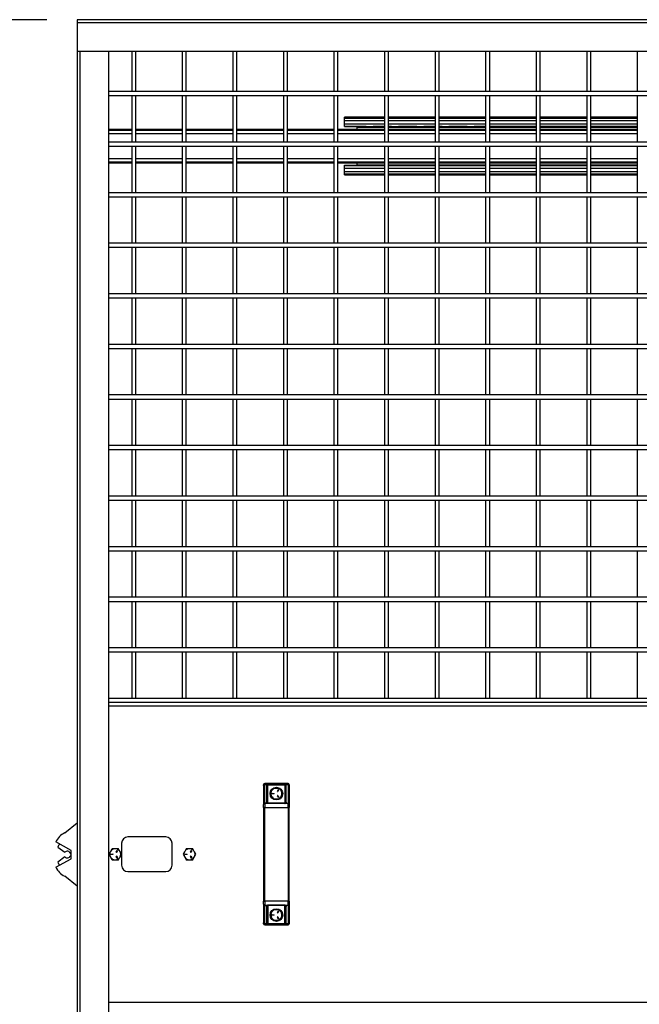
# Model space of a CAD drawing. Header units: inches. Extents: x 0.2 to 10.8, y 0.2 to 8.2.
# Tile 6 of 43: x 2.5 to 3.5, y 3.4 to 5.1. Entities that reach past the tile are written whole.
import ezdxf

# ---------------------------------------------------------------- set-up
doc = ezdxf.new("R2010")
doc.units = ezdxf.units.IN
doc.header["$MEASUREMENT"] = 0
doc.layers.add('DIMENSIONS', color=140, linetype='Continuous', lineweight=25)
doc.styles.add('SLDTEXTSTYLE0', font='TXT', dxfattribs={"width": 0.7})
doc.dimstyles.new('SLDDIMSTYLE0', dxfattribs={"dimtxt": 0.084961, "dimasz": 0.13, "dimexe": 0, "dimexo": 0.0625, "dimgap": 0.02124, "dimtad": 0, "dimtih": 1, "dimtoh": 1, "dimlfac": 24, "dimrnd": 1e-09, "dimzin": 4, "dimdsep": 46, "dimtxsty": 'SLDTEXTSTYLE0', "dimsah": 1, "dimcen": 0.09, "dimadec": 0, "dimazin": 1, "dimtfac": 1, "dimtofl": 0, "dimtmove": 0, "dimatfit": 3, "dimfxl": 0, "dimfrac": 2, "dimtolj": 1, "dimtzin": 12, "dimarcsym": 0})

# ---------------------------------------------------------------- blocks, each defined once
blk = doc.blocks.new('_D')
at = {"layer": 'DIMENSIONS'}
for p, q in [((2.5233, 5.0601), (2.0124, 5.0601)), ((2.1374, 5.0601), (2.1374, 3.8786)), ((1.9404, 3.7246), (1.9119, 3.7246)), ((1.9119, 3.7246), (1.9119, 3.5895)), ((2.3343, 3.7246), (2.3628, 3.7246)), ((2.3628, 3.7246), (2.3628, 3.5895)), ((1.9119, 3.5895), (1.9404, 3.5895)), ((2.3628, 3.5895), (2.3343, 3.5895)), ((2.1374, 2.3101), (2.1374, 3.5705)), ((2.5233, 2.3101), (2.0124, 2.3101))]:
    blk.add_line(p, q, dxfattribs=at)
for points in [[(2.1374, 5.0601), (2.1174, 4.9301), (2.1574, 4.9301)], [(2.1374, 2.3101), (2.1574, 2.4401), (2.1174, 2.4401)]]:
    blk.add_solid(points, dxfattribs=at)
at = {"layer": 'DIMENSIONS', "char_height": 0.08333, "attachment_point": 1, "style": 'SLDTEXTSTYLE0'}
for s, insert in [('66.00', (1.9758, 3.851)), ('1676.4', (1.9404, 3.697))]:
    blk.add_mtext(s, dxfattribs=dict(at, insert=insert))

msp = doc.modelspace()

# ---------------------------------------------------------------- linework, layer by layer
for p, q in [((4.52122, 5.06014), (2.5733, 5.06014)), ((2.5733, 5.06014), (2.5733, 5.05534)), ((2.5733, 5.05534), (4.52122, 5.05534)), ((2.5733, 5.05534), (2.5733, 5.00805)), ((2.5733, 5.00805), (2.5733, 2.36222)), ((2.5733, 5.00805), (4.52122, 5.00805)), ((2.5781, 2.36222), (2.5781, 5.00805)), ((2.62539, 3.68532), (2.62539, 5.00805)), ((2.66299, 5.00805), (2.66299, 4.9418)), ((2.66966, 4.9418), (2.66966, 5.00805)), ((2.74632, 5.00805), (2.74632, 4.9418)), ((2.75299, 4.9418), (2.75299, 5.00805)), ((2.82966, 5.00805), (2.82966, 4.9418)), ((2.83632, 4.9418), (2.83632, 5.00805)), ((2.91299, 5.00805), (2.91299, 4.9418)), ((2.91966, 4.9418), (2.91966, 5.00805)), ((2.99632, 5.00805), (2.99632, 4.9418)), ((3.00299, 4.9418), (3.00299, 5.00805)), ((3.07966, 5.00805), (3.07966, 4.9418)), ((3.08632, 4.9418), (3.08632, 5.00805)), ((3.16299, 5.00805), (3.16299, 4.9418)), ((3.16966, 4.9418), (3.16966, 5.00805)), ((3.24632, 5.00805), (3.24632, 4.9418)), ((3.25299, 4.9418), (3.25299, 5.00805)), ((3.32966, 5.00805), (3.32966, 4.9418)), ((3.33632, 4.9418), (3.33632, 5.00805)), ((3.41299, 5.00805), (3.41299, 4.9418)), ((3.41966, 4.9418), (3.41966, 5.00805)), ((3.49632, 5.00805), (3.49632, 4.9418)), ((4.46914, 4.9418), (2.62539, 4.9418)), ((2.62539, 4.93514), (4.46914, 4.93514)), ((2.66299, 4.93514), (2.66299, 4.85847)), ((2.66966, 4.85847), (2.66966, 4.93514)), ((2.74632, 4.93514), (2.74632, 4.85847)), ((2.75299, 4.85847), (2.75299, 4.93514)), ((2.82966, 4.93514), (2.82966, 4.85847)), ((2.83632, 4.85847), (2.83632, 4.93514)), ((2.91299, 4.93514), (2.91299, 4.85847)), ((2.91966, 4.85847), (2.91966, 4.93514)), ((2.99632, 4.93514), (2.99632, 4.85847)), ((3.00299, 4.85847), (3.00299, 4.93514)), ((3.07966, 4.93514), (3.07966, 4.85847)), ((3.08632, 4.85847), (3.08632, 4.93514)), ((3.16299, 4.93514), (3.16299, 4.85847)), ((3.16966, 4.85847), (3.16966, 4.93514)), ((3.24632, 4.93514), (3.24632, 4.85847)), ((3.25299, 4.85847), (3.25299, 4.93514)), ((3.32966, 4.93514), (3.32966, 4.85847)), ((3.33632, 4.85847), (3.33632, 4.93514)), ((3.41299, 4.93514), (3.41299, 4.85847)), ((3.41966, 4.85847), (3.41966, 4.93514)), ((3.49632, 4.93514), (3.49632, 4.85847)), ((3.07966, 4.89932), (3.01348, 4.89932)), ((3.01348, 4.89782), (3.01348, 4.89932)), ((3.16299, 4.89932), (3.08632, 4.89932)), ((3.24632, 4.89932), (3.16966, 4.89932)), ((3.32966, 4.89932), (3.25299, 4.89932)), ((3.41299, 4.89932), (3.33632, 4.89932)), ((3.49632, 4.89932), (3.41966, 4.89932)), ((3.01348, 4.89762), (3.01348, 4.89782)), ((3.01348, 4.89782), (3.07966, 4.89782)), ((3.07966, 4.89762), (3.01348, 4.89762)), ((3.01348, 4.89395), (3.01348, 4.89762)), ((3.01348, 4.88804), (3.01348, 4.89395)), ((3.01348, 4.89395), (3.07966, 4.89395)), ((3.01348, 4.88434), (3.01348, 4.88804)), ((3.07966, 4.88804), (3.01348, 4.88804)), ((3.01348, 4.88434), (3.07966, 4.88434)), ((3.01348, 4.88409), (3.01348, 4.88434)), ((3.04933, 4.88409), (3.01348, 4.88409)), ((3.01348, 4.8834), (3.01348, 4.8838)), ((3.03431, 4.8834), (3.01348, 4.8834)), ((3.03431, 4.88306), (3.03431, 4.8834)), ((3.03431, 4.87919), (3.03431, 4.88306)), ((3.03431, 4.88306), (3.07966, 4.88306)), ((3.06134, 4.88306), (3.06079, 4.88434)), ((3.07966, 4.88409), (3.06092, 4.88409)), ((3.08632, 4.89782), (3.16299, 4.89782)), ((3.16299, 4.89762), (3.08632, 4.89762)), ((3.08632, 4.89395), (3.16299, 4.89395)), ((3.16299, 4.88804), (3.08632, 4.88804)), ((3.08632, 4.88434), (3.16299, 4.88434)), ((3.091, 4.88409), (3.08632, 4.88409)), ((3.08632, 4.88306), (3.16299, 4.88306)), ((3.10301, 4.88306), (3.10245, 4.88434)), ((3.13267, 4.88409), (3.10259, 4.88409)), ((3.14467, 4.88306), (3.14412, 4.88434)), ((3.16299, 4.88409), (3.14425, 4.88409)), ((3.16966, 4.89782), (3.24632, 4.89782)), ((3.24632, 4.89762), (3.16966, 4.89762)), ((3.16966, 4.89395), (3.24632, 4.89395)), ((3.24632, 4.88804), (3.16966, 4.88804)), ((3.16966, 4.88434), (3.24632, 4.88434)), ((3.17433, 4.88409), (3.16966, 4.88409)), ((3.16966, 4.88306), (3.24632, 4.88306)), ((3.18634, 4.88306), (3.18579, 4.88434)), ((3.216, 4.88409), (3.18592, 4.88409)), ((3.22801, 4.88306), (3.22745, 4.88434)), ((3.24632, 4.88409), (3.22759, 4.88409)), ((3.25299, 4.89782), (3.32966, 4.89782)), ((3.32966, 4.89762), (3.25299, 4.89762)), ((3.25299, 4.89395), (3.32966, 4.89395)), ((3.32966, 4.88804), (3.25299, 4.88804)), ((3.25299, 4.88434), (3.32966, 4.88434)), ((3.32966, 4.88409), (3.25299, 4.88409)), ((3.25299, 4.88306), (3.32966, 4.88306)), ((3.33632, 4.89782), (3.41299, 4.89782)), ((3.41299, 4.89762), (3.33632, 4.89762)), ((3.33632, 4.89395), (3.41299, 4.89395)), ((3.41299, 4.88804), (3.33632, 4.88804)), ((3.33632, 4.88434), (3.41299, 4.88434)), ((3.41299, 4.88409), (3.33632, 4.88409)), ((3.33632, 4.88306), (3.41299, 4.88306)), ((3.41966, 4.89782), (3.49632, 4.89782)), ((3.49632, 4.89762), (3.41966, 4.89762)), ((3.41966, 4.89395), (3.49632, 4.89395)), ((3.49632, 4.88804), (3.41966, 4.88804)), ((3.41966, 4.88434), (3.49632, 4.88434)), ((3.49632, 4.88409), (3.41966, 4.88409)), ((3.41966, 4.88306), (3.49632, 4.88306)), ((2.66299, 4.87914), (2.62539, 4.87914)), ((2.66299, 4.87784), (2.62539, 4.87784)), ((2.62539, 4.87274), (2.66299, 4.87274)), ((2.74632, 4.87914), (2.66966, 4.87914)), ((2.74632, 4.87784), (2.66966, 4.87784)), ((2.66966, 4.87274), (2.74632, 4.87274)), ((2.82966, 4.87914), (2.75299, 4.87914)), ((2.82966, 4.87784), (2.75299, 4.87784)), ((2.75299, 4.87274), (2.82966, 4.87274)), ((2.91299, 4.87914), (2.83632, 4.87914)), ((2.91299, 4.87784), (2.83632, 4.87784)), ((2.83632, 4.87274), (2.91299, 4.87274)), ((2.99632, 4.87914), (2.91966, 4.87914)), ((2.99632, 4.87784), (2.91966, 4.87784)), ((2.91966, 4.87274), (2.99632, 4.87274)), ((3.07966, 4.87914), (3.00299, 4.87914)), ((3.07966, 4.87784), (3.00299, 4.87784)), ((3.00299, 4.87274), (3.07966, 4.87274)), ((3.03431, 4.87919), (3.07966, 4.87919)), ((3.03431, 4.87914), (3.03431, 4.87919)), ((3.08632, 4.87919), (3.16299, 4.87919)), ((3.16299, 4.87914), (3.08632, 4.87914)), ((3.16299, 4.87784), (3.08632, 4.87784)), ((3.08632, 4.87274), (3.16299, 4.87274)), ((3.16966, 4.87919), (3.24632, 4.87919)), ((3.24632, 4.87914), (3.16966, 4.87914)), ((3.24632, 4.87784), (3.16966, 4.87784)), ((3.16966, 4.87274), (3.24632, 4.87274)), ((3.25299, 4.87919), (3.32966, 4.87919)), ((3.32966, 4.87914), (3.25299, 4.87914)), ((3.32966, 4.87784), (3.25299, 4.87784)), ((3.25299, 4.87274), (3.32966, 4.87274)), ((3.33632, 4.87919), (3.41299, 4.87919)), ((3.41299, 4.87914), (3.33632, 4.87914)), ((3.41299, 4.87784), (3.33632, 4.87784)), ((3.33632, 4.87274), (3.41299, 4.87274)), ((3.41966, 4.87919), (3.49632, 4.87919)), ((3.49632, 4.87914), (3.41966, 4.87914)), ((3.49632, 4.87784), (3.41966, 4.87784)), ((3.41966, 4.87274), (3.49632, 4.87274)), ((4.46914, 4.85847), (2.62539, 4.85847)), ((2.62539, 4.8518), (4.46914, 4.8518)), ((2.66299, 4.8518), (2.66299, 4.77514)), ((2.66966, 4.77514), (2.66966, 4.8518)), ((2.74632, 4.8518), (2.74632, 4.77514)), ((2.75299, 4.77514), (2.75299, 4.8518)), ((2.82966, 4.8518), (2.82966, 4.77514)), ((2.83632, 4.77514), (2.83632, 4.8518)), ((2.91299, 4.8518), (2.91299, 4.77514)), ((2.91966, 4.77514), (2.91966, 4.8518)), ((2.99632, 4.8518), (2.99632, 4.77514)), ((3.00299, 4.77514), (3.00299, 4.8518)), ((3.07966, 4.8518), (3.07966, 4.77514)), ((3.08632, 4.77514), (3.08632, 4.8518)), ((3.16299, 4.8518), (3.16299, 4.77514)), ((3.16966, 4.77514), (3.16966, 4.8518)), ((3.24632, 4.8518), (3.24632, 4.77514)), ((3.25299, 4.77514), (3.25299, 4.8518)), ((3.32966, 4.8518), (3.32966, 4.77514)), ((3.33632, 4.77514), (3.33632, 4.8518)), ((3.41299, 4.8518), (3.41299, 4.77514)), ((3.41966, 4.77514), (3.41966, 4.8518)), ((3.49632, 4.8518), (3.49632, 4.77514)), ((2.66299, 4.83087), (2.62539, 4.83087)), ((2.62539, 4.82576), (2.66299, 4.82576)), ((2.62539, 4.82447), (2.66299, 4.82447)), ((2.74632, 4.83087), (2.66966, 4.83087)), ((2.66966, 4.82576), (2.74632, 4.82576)), ((2.66966, 4.82447), (2.74632, 4.82447)), ((2.82966, 4.83087), (2.75299, 4.83087)), ((2.75299, 4.82576), (2.82966, 4.82576)), ((2.75299, 4.82447), (2.82966, 4.82447)), ((2.91299, 4.83087), (2.83632, 4.83087)), ((2.83632, 4.82576), (2.91299, 4.82576)), ((2.83632, 4.82447), (2.91299, 4.82447)), ((2.99632, 4.83087), (2.91966, 4.83087)), ((2.91966, 4.82576), (2.99632, 4.82576)), ((2.91966, 4.82447), (2.99632, 4.82447)), ((3.07966, 4.83087), (3.00299, 4.83087)), ((3.00299, 4.82576), (3.07966, 4.82576)), ((3.00299, 4.82447), (3.07966, 4.82447)), ((3.01348, 4.82021), (3.03431, 4.82021)), ((3.01348, 4.81979), (3.01348, 4.82021)), ((3.04933, 4.81951), (3.01348, 4.81951)), ((3.01348, 4.81926), (3.01348, 4.81951)), ((3.07966, 4.81926), (3.01348, 4.81926)), ((3.01348, 4.81557), (3.01348, 4.81926)), ((3.03431, 4.82442), (3.03431, 4.82447)), ((3.07966, 4.82442), (3.03431, 4.82442)), ((3.03431, 4.82054), (3.03431, 4.82442)), ((3.07966, 4.82054), (3.03431, 4.82054)), ((3.03431, 4.82021), (3.03431, 4.82054)), ((3.06079, 4.81926), (3.06134, 4.82054)), ((3.07966, 4.81951), (3.06092, 4.81951)), ((3.16299, 4.83087), (3.08632, 4.83087)), ((3.08632, 4.82576), (3.16299, 4.82576)), ((3.08632, 4.82447), (3.16299, 4.82447)), ((3.16299, 4.82442), (3.08632, 4.82442)), ((3.16299, 4.82054), (3.08632, 4.82054)), ((3.091, 4.81951), (3.08632, 4.81951)), ((3.16299, 4.81926), (3.08632, 4.81926)), ((3.10245, 4.81926), (3.10301, 4.82054)), ((3.13267, 4.81951), (3.10259, 4.81951)), ((3.14412, 4.81926), (3.14467, 4.82054)), ((3.16299, 4.81951), (3.14425, 4.81951)), ((3.24632, 4.83087), (3.16966, 4.83087)), ((3.16966, 4.82576), (3.24632, 4.82576)), ((3.16966, 4.82447), (3.24632, 4.82447)), ((3.24632, 4.82442), (3.16966, 4.82442)), ((3.24632, 4.82054), (3.16966, 4.82054)), ((3.17433, 4.81951), (3.16966, 4.81951)), ((3.24632, 4.81926), (3.16966, 4.81926)), ((3.18579, 4.81926), (3.18634, 4.82054)), ((3.216, 4.81951), (3.18592, 4.81951)), ((3.22745, 4.81926), (3.22801, 4.82054)), ((3.24632, 4.81951), (3.22759, 4.81951)), ((3.32966, 4.83087), (3.25299, 4.83087)), ((3.25299, 4.82576), (3.32966, 4.82576)), ((3.25299, 4.82447), (3.32966, 4.82447)), ((3.32966, 4.82442), (3.25299, 4.82442)), ((3.32966, 4.82054), (3.25299, 4.82054)), ((3.32966, 4.81951), (3.25299, 4.81951)), ((3.32966, 4.81926), (3.25299, 4.81926)), ((3.41299, 4.83087), (3.33632, 4.83087)), ((3.33632, 4.82576), (3.41299, 4.82576)), ((3.33632, 4.82447), (3.41299, 4.82447)), ((3.41299, 4.82442), (3.33632, 4.82442)), ((3.41299, 4.82054), (3.33632, 4.82054)), ((3.41299, 4.81951), (3.33632, 4.81951)), ((3.41299, 4.81926), (3.33632, 4.81926)), ((3.49632, 4.83087), (3.41966, 4.83087)), ((3.41966, 4.82576), (3.49632, 4.82576)), ((3.41966, 4.82447), (3.49632, 4.82447)), ((3.49632, 4.82442), (3.41966, 4.82442)), ((3.49632, 4.82054), (3.41966, 4.82054)), ((3.49632, 4.81951), (3.41966, 4.81951)), ((3.49632, 4.81926), (3.41966, 4.81926)), ((3.01348, 4.80965), (3.01348, 4.81557)), ((3.01348, 4.81557), (3.07966, 4.81557)), ((3.01348, 4.80599), (3.01348, 4.80965)), ((3.07966, 4.80965), (3.01348, 4.80965)), ((3.01348, 4.80599), (3.07966, 4.80599)), ((3.01348, 4.80579), (3.01348, 4.80599)), ((3.01348, 4.80428), (3.01348, 4.80579)), ((3.07966, 4.80579), (3.01348, 4.80579)), ((3.01348, 4.80428), (3.07966, 4.80428)), ((3.08632, 4.81557), (3.16299, 4.81557)), ((3.16299, 4.80965), (3.08632, 4.80965)), ((3.08632, 4.80599), (3.16299, 4.80599)), ((3.16299, 4.80579), (3.08632, 4.80579)), ((3.08632, 4.80428), (3.16299, 4.80428)), ((3.16966, 4.81557), (3.24632, 4.81557)), ((3.24632, 4.80965), (3.16966, 4.80965)), ((3.16966, 4.80599), (3.24632, 4.80599)), ((3.24632, 4.80579), (3.16966, 4.80579)), ((3.16966, 4.80428), (3.24632, 4.80428)), ((3.25299, 4.81557), (3.32966, 4.81557)), ((3.32966, 4.80965), (3.25299, 4.80965)), ((3.25299, 4.80599), (3.32966, 4.80599)), ((3.32966, 4.80579), (3.25299, 4.80579)), ((3.25299, 4.80428), (3.32966, 4.80428)), ((3.33632, 4.81557), (3.41299, 4.81557)), ((3.41299, 4.80965), (3.33632, 4.80965)), ((3.33632, 4.80599), (3.41299, 4.80599)), ((3.41299, 4.80579), (3.33632, 4.80579)), ((3.33632, 4.80428), (3.41299, 4.80428)), ((3.41966, 4.81557), (3.49632, 4.81557)), ((3.49632, 4.80965), (3.41966, 4.80965)), ((3.41966, 4.80599), (3.49632, 4.80599)), ((3.49632, 4.80579), (3.41966, 4.80579)), ((3.41966, 4.80428), (3.49632, 4.80428)), ((4.46914, 4.77514), (2.62539, 4.77514)), ((2.62539, 4.76847), (4.46914, 4.76847)), ((2.66299, 4.76847), (2.66299, 4.6918)), ((2.66966, 4.6918), (2.66966, 4.76847)), ((2.74632, 4.76847), (2.74632, 4.6918)), ((2.75299, 4.6918), (2.75299, 4.76847)), ((2.82966, 4.76847), (2.82966, 4.6918)), ((2.83632, 4.6918), (2.83632, 4.76847)), ((2.91299, 4.76847), (2.91299, 4.6918)), ((2.91966, 4.6918), (2.91966, 4.76847)), ((2.99632, 4.76847), (2.99632, 4.6918)), ((3.00299, 4.6918), (3.00299, 4.76847)), ((3.07966, 4.76847), (3.07966, 4.6918)), ((3.08632, 4.6918), (3.08632, 4.76847)), ((3.16299, 4.76847), (3.16299, 4.6918)), ((3.16966, 4.6918), (3.16966, 4.76847)), ((3.24632, 4.76847), (3.24632, 4.6918)), ((3.25299, 4.6918), (3.25299, 4.76847)), ((3.32966, 4.76847), (3.32966, 4.6918)), ((3.33632, 4.6918), (3.33632, 4.76847)), ((3.41299, 4.76847), (3.41299, 4.6918)), ((3.41966, 4.6918), (3.41966, 4.76847)), ((3.49632, 4.76847), (3.49632, 4.6918)), ((4.46914, 4.6918), (2.62539, 4.6918)), ((2.62539, 4.68514), (4.46914, 4.68514)), ((2.66299, 4.68514), (2.66299, 4.60847)), ((2.66966, 4.60847), (2.66966, 4.68514)), ((2.74632, 4.68514), (2.74632, 4.60847)), ((2.75299, 4.60847), (2.75299, 4.68514)), ((2.82966, 4.68514), (2.82966, 4.60847)), ((2.83632, 4.60847), (2.83632, 4.68514)), ((2.91299, 4.68514), (2.91299, 4.60847)), ((2.91966, 4.60847), (2.91966, 4.68514)), ((2.99632, 4.68514), (2.99632, 4.60847)), ((3.00299, 4.60847), (3.00299, 4.68514)), ((3.07966, 4.68514), (3.07966, 4.60847)), ((3.08632, 4.60847), (3.08632, 4.68514)), ((3.16299, 4.68514), (3.16299, 4.60847)), ((3.16966, 4.60847), (3.16966, 4.68514)), ((3.24632, 4.68514), (3.24632, 4.60847)), ((3.25299, 4.60847), (3.25299, 4.68514)), ((3.32966, 4.68514), (3.32966, 4.60847)), ((3.33632, 4.60847), (3.33632, 4.68514)), ((3.41299, 4.68514), (3.41299, 4.60847)), ((3.41966, 4.60847), (3.41966, 4.68514)), ((3.49632, 4.68514), (3.49632, 4.60847)), ((4.46914, 4.60847), (2.62539, 4.60847)), ((2.62539, 4.6018), (4.46914, 4.6018)), ((2.66299, 4.6018), (2.66299, 4.52514)), ((2.66966, 4.52514), (2.66966, 4.6018)), ((2.74632, 4.6018), (2.74632, 4.52514)), ((2.75299, 4.52514), (2.75299, 4.6018)), ((2.82966, 4.6018), (2.82966, 4.52514)), ((2.83632, 4.52514), (2.83632, 4.6018)), ((2.91299, 4.6018), (2.91299, 4.52514)), ((2.91966, 4.52514), (2.91966, 4.6018)), ((2.99632, 4.6018), (2.99632, 4.52514)), ((3.00299, 4.52514), (3.00299, 4.6018)), ((3.07966, 4.6018), (3.07966, 4.52514)), ((3.08632, 4.52514), (3.08632, 4.6018)), ((3.16299, 4.6018), (3.16299, 4.52514)), ((3.16966, 4.52514), (3.16966, 4.6018)), ((3.24632, 4.6018), (3.24632, 4.52514)), ((3.25299, 4.52514), (3.25299, 4.6018)), ((3.32966, 4.6018), (3.32966, 4.52514)), ((3.33632, 4.52514), (3.33632, 4.6018)), ((3.41299, 4.6018), (3.41299, 4.52514)), ((3.41966, 4.52514), (3.41966, 4.6018)), ((3.49632, 4.6018), (3.49632, 4.52514)), ((4.46914, 4.52514), (2.62539, 4.52514)), ((2.62539, 4.51847), (4.46914, 4.51847)), ((2.66299, 4.51847), (2.66299, 4.4418)), ((2.66966, 4.4418), (2.66966, 4.51847)), ((2.74632, 4.51847), (2.74632, 4.4418)), ((2.75299, 4.4418), (2.75299, 4.51847)), ((2.82966, 4.51847), (2.82966, 4.4418)), ((2.83632, 4.4418), (2.83632, 4.51847)), ((2.91299, 4.51847), (2.91299, 4.4418)), ((2.91966, 4.4418), (2.91966, 4.51847)), ((2.99632, 4.51847), (2.99632, 4.4418)), ((3.00299, 4.4418), (3.00299, 4.51847)), ((3.07966, 4.51847), (3.07966, 4.4418)), ((3.08632, 4.4418), (3.08632, 4.51847)), ((3.16299, 4.51847), (3.16299, 4.4418)), ((3.16966, 4.4418), (3.16966, 4.51847)), ((3.24632, 4.51847), (3.24632, 4.4418)), ((3.25299, 4.4418), (3.25299, 4.51847)), ((3.32966, 4.51847), (3.32966, 4.4418)), ((3.33632, 4.4418), (3.33632, 4.51847)), ((3.41299, 4.51847), (3.41299, 4.4418)), ((3.41966, 4.4418), (3.41966, 4.51847)), ((3.49632, 4.51847), (3.49632, 4.4418)), ((4.46914, 4.4418), (2.62539, 4.4418)), ((2.62539, 4.43514), (4.46914, 4.43514)), ((2.66299, 4.43514), (2.66299, 4.35847)), ((2.66966, 4.35847), (2.66966, 4.43514)), ((2.74632, 4.43514), (2.74632, 4.35847)), ((2.75299, 4.35847), (2.75299, 4.43514)), ((2.82966, 4.43514), (2.82966, 4.35847)), ((2.83632, 4.35847), (2.83632, 4.43514)), ((2.91299, 4.43514), (2.91299, 4.35847)), ((2.91966, 4.35847), (2.91966, 4.43514)), ((2.99632, 4.43514), (2.99632, 4.35847)), ((3.00299, 4.35847), (3.00299, 4.43514)), ((3.07966, 4.43514), (3.07966, 4.35847)), ((3.08632, 4.35847), (3.08632, 4.43514)), ((3.16299, 4.43514), (3.16299, 4.35847)), ((3.16966, 4.35847), (3.16966, 4.43514)), ((3.24632, 4.43514), (3.24632, 4.35847)), ((3.25299, 4.35847), (3.25299, 4.43514)), ((3.32966, 4.43514), (3.32966, 4.35847)), ((3.33632, 4.35847), (3.33632, 4.43514)), ((3.41299, 4.43514), (3.41299, 4.35847)), ((3.41966, 4.35847), (3.41966, 4.43514)), ((3.49632, 4.43514), (3.49632, 4.35847)), ((4.46914, 4.35847), (2.62539, 4.35847)), ((2.62539, 4.3518), (4.46914, 4.3518)), ((2.66299, 4.3518), (2.66299, 4.27514)), ((2.66966, 4.27514), (2.66966, 4.3518)), ((2.74632, 4.3518), (2.74632, 4.27514)), ((2.75299, 4.27514), (2.75299, 4.3518)), ((2.82966, 4.3518), (2.82966, 4.27514)), ((2.83632, 4.27514), (2.83632, 4.3518)), ((2.91299, 4.3518), (2.91299, 4.27514)), ((2.91966, 4.27514), (2.91966, 4.3518)), ((2.99632, 4.3518), (2.99632, 4.27514)), ((3.00299, 4.27514), (3.00299, 4.3518)), ((3.07966, 4.3518), (3.07966, 4.27514)), ((3.08632, 4.27514), (3.08632, 4.3518)), ((3.16299, 4.3518), (3.16299, 4.27514)), ((3.16966, 4.27514), (3.16966, 4.3518)), ((3.24632, 4.3518), (3.24632, 4.27514)), ((3.25299, 4.27514), (3.25299, 4.3518)), ((3.32966, 4.3518), (3.32966, 4.27514)), ((3.33632, 4.27514), (3.33632, 4.3518)), ((3.41299, 4.3518), (3.41299, 4.27514)), ((3.41966, 4.27514), (3.41966, 4.3518)), ((3.49632, 4.3518), (3.49632, 4.27514)), ((4.46914, 4.27514), (2.62539, 4.27514)), ((2.62539, 4.26847), (4.46914, 4.26847)), ((2.66299, 4.26847), (2.66299, 4.1918)), ((2.66966, 4.1918), (2.66966, 4.26847)), ((2.74632, 4.26847), (2.74632, 4.1918)), ((2.75299, 4.1918), (2.75299, 4.26847)), ((2.82966, 4.26847), (2.82966, 4.1918)), ((2.83632, 4.1918), (2.83632, 4.26847)), ((2.91299, 4.26847), (2.91299, 4.1918)), ((2.91966, 4.1918), (2.91966, 4.26847)), ((2.99632, 4.26847), (2.99632, 4.1918)), ((3.00299, 4.1918), (3.00299, 4.26847)), ((3.07966, 4.26847), (3.07966, 4.1918)), ((3.08632, 4.1918), (3.08632, 4.26847)), ((3.16299, 4.26847), (3.16299, 4.1918)), ((3.16966, 4.1918), (3.16966, 4.26847)), ((3.24632, 4.26847), (3.24632, 4.1918)), ((3.25299, 4.1918), (3.25299, 4.26847)), ((3.32966, 4.26847), (3.32966, 4.1918)), ((3.33632, 4.1918), (3.33632, 4.26847)), ((3.41299, 4.26847), (3.41299, 4.1918)), ((3.41966, 4.1918), (3.41966, 4.26847)), ((3.49632, 4.26847), (3.49632, 4.1918)), ((4.46914, 4.1918), (2.62539, 4.1918)), ((2.62539, 4.18514), (4.46914, 4.18514)), ((2.66299, 4.18514), (2.66299, 4.10847)), ((2.66966, 4.10847), (2.66966, 4.18514)), ((2.74632, 4.18514), (2.74632, 4.10847)), ((2.75299, 4.10847), (2.75299, 4.18514)), ((2.82966, 4.18514), (2.82966, 4.10847)), ((2.83632, 4.10847), (2.83632, 4.18514)), ((2.91299, 4.18514), (2.91299, 4.10847)), ((2.91966, 4.10847), (2.91966, 4.18514)), ((2.99632, 4.18514), (2.99632, 4.10847)), ((3.00299, 4.10847), (3.00299, 4.18514)), ((3.07966, 4.18514), (3.07966, 4.10847)), ((3.08632, 4.10847), (3.08632, 4.18514)), ((3.16299, 4.18514), (3.16299, 4.10847)), ((3.16966, 4.10847), (3.16966, 4.18514)), ((3.24632, 4.18514), (3.24632, 4.10847)), ((3.25299, 4.10847), (3.25299, 4.18514)), ((3.32966, 4.18514), (3.32966, 4.10847)), ((3.33632, 4.10847), (3.33632, 4.18514)), ((3.41299, 4.18514), (3.41299, 4.10847)), ((3.41966, 4.10847), (3.41966, 4.18514)), ((3.49632, 4.18514), (3.49632, 4.10847)), ((4.46914, 4.10847), (2.62539, 4.10847)), ((2.62539, 4.1018), (4.46914, 4.1018)), ((2.66299, 4.1018), (2.66299, 4.02514)), ((2.66966, 4.02514), (2.66966, 4.1018)), ((2.74632, 4.1018), (2.74632, 4.02514)), ((2.75299, 4.02514), (2.75299, 4.1018)), ((2.82966, 4.1018), (2.82966, 4.02514)), ((2.83632, 4.02514), (2.83632, 4.1018)), ((2.91299, 4.1018), (2.91299, 4.02514)), ((2.91966, 4.02514), (2.91966, 4.1018)), ((2.99632, 4.1018), (2.99632, 4.02514)), ((3.00299, 4.02514), (3.00299, 4.1018)), ((3.07966, 4.1018), (3.07966, 4.02514)), ((3.08632, 4.02514), (3.08632, 4.1018)), ((3.16299, 4.1018), (3.16299, 4.02514)), ((3.16966, 4.02514), (3.16966, 4.1018)), ((3.24632, 4.1018), (3.24632, 4.02514)), ((3.25299, 4.02514), (3.25299, 4.1018)), ((3.32966, 4.1018), (3.32966, 4.02514)), ((3.33632, 4.02514), (3.33632, 4.1018)), ((3.41299, 4.1018), (3.41299, 4.02514)), ((3.41966, 4.02514), (3.41966, 4.1018)), ((3.49632, 4.1018), (3.49632, 4.02514)), ((4.46914, 4.02514), (2.62539, 4.02514)), ((2.62539, 4.01847), (4.46914, 4.01847)), ((2.66299, 4.01847), (2.66299, 3.9418)), ((2.66966, 3.9418), (2.66966, 4.01847)), ((2.74632, 4.01847), (2.74632, 3.9418)), ((2.75299, 3.9418), (2.75299, 4.01847)), ((2.82966, 4.01847), (2.82966, 3.9418)), ((2.83632, 3.9418), (2.83632, 4.01847)), ((2.91299, 4.01847), (2.91299, 3.9418)), ((2.91966, 3.9418), (2.91966, 4.01847)), ((2.99632, 4.01847), (2.99632, 3.9418)), ((3.00299, 3.9418), (3.00299, 4.01847)), ((3.07966, 4.01847), (3.07966, 3.9418)), ((3.08632, 3.9418), (3.08632, 4.01847)), ((3.16299, 4.01847), (3.16299, 3.9418)), ((3.16966, 3.9418), (3.16966, 4.01847)), ((3.24632, 4.01847), (3.24632, 3.9418)), ((3.25299, 3.9418), (3.25299, 4.01847)), ((3.32966, 4.01847), (3.32966, 3.9418)), ((3.33632, 3.9418), (3.33632, 4.01847)), ((3.41299, 4.01847), (3.41299, 3.9418)), ((3.41966, 3.9418), (3.41966, 4.01847)), ((3.49632, 4.01847), (3.49632, 3.9418)), ((4.46914, 3.9418), (2.62539, 3.9418)), ((4.46914, 3.93514), (2.62539, 3.93514)), ((2.62539, 3.68532), (2.62539, 3.92962)), ((2.62539, 3.92962), (4.46914, 3.92962)), ((2.8801, 3.79813), (2.8801, 3.76713)), ((2.88219, 3.80153), (2.88219, 3.79978)), ((2.92067, 3.80153), (2.88219, 3.80153)), ((2.88219, 3.76877), (2.88219, 3.79978)), ((2.88219, 3.79978), (2.88531, 3.79978)), ((2.88531, 3.79978), (2.88531, 3.80055)), ((2.88531, 3.79978), (2.88531, 3.77089)), ((2.88635, 3.79944), (2.8874, 3.79944)), ((2.88635, 3.77007), (2.88635, 3.79895)), ((2.8874, 3.80152), (2.91546, 3.80152)), ((2.8874, 3.80152), (2.8874, 3.79944)), ((2.8874, 3.76903), (2.8874, 3.79944)), ((2.8874, 3.79944), (2.91546, 3.79944)), ((2.91546, 3.79944), (2.91546, 3.80152)), ((2.91546, 3.79944), (2.91546, 3.76903)), ((2.91546, 3.79944), (2.9165, 3.79944)), ((2.9165, 3.79895), (2.9165, 3.77007)), ((2.91755, 3.80055), (2.91755, 3.79978)), ((2.91755, 3.77089), (2.91755, 3.79978)), ((2.91755, 3.79978), (2.92067, 3.79978)), ((2.92067, 3.79978), (2.92067, 3.80153)), ((2.92067, 3.79978), (2.92067, 3.76877)), ((2.92275, 3.79813), (2.92275, 3.76713)), ((2.89101, 3.78514), (2.89622, 3.79416)), ((2.89622, 3.77612), (2.89101, 3.78514)), ((2.89441, 3.78541), (2.89751, 3.78541)), ((2.89751, 3.78486), (2.89441, 3.78486)), ((2.89622, 3.79416), (2.90664, 3.79416)), ((2.90315, 3.78867), (2.9047, 3.79135)), ((2.9047, 3.77892), (2.90315, 3.78161)), ((2.90517, 3.79108), (2.90363, 3.78839)), ((2.90363, 3.78188), (2.90517, 3.7792)), ((2.90664, 3.79416), (2.91185, 3.78514)), ((2.91185, 3.78514), (2.90664, 3.77612)), ((2.88219, 3.76877), (2.88219, 3.76219)), ((2.88697, 3.76877), (2.88219, 3.76877)), ((2.8874, 3.76903), (2.8874, 3.76853)), ((2.91546, 3.76903), (2.8874, 3.76903)), ((2.91546, 3.76853), (2.8874, 3.76853)), ((2.90664, 3.77612), (2.89622, 3.77612)), ((2.91546, 3.76853), (2.91546, 3.76903)), ((2.92067, 3.76877), (2.91589, 3.76877)), ((2.92067, 3.76219), (2.92067, 3.76877)), ((2.88219, 3.76219), (2.8801, 3.76219)), ((2.8801, 3.76219), (2.8801, 3.60793)), ((2.88219, 3.60793), (2.88219, 3.76219)), ((2.88219, 3.76219), (2.92067, 3.76219)), ((2.92275, 3.76219), (2.92067, 3.76219)), ((2.92067, 3.76219), (2.92067, 3.60793)), ((2.92275, 3.60793), (2.92275, 3.76219)), ((2.55251, 3.72026), (2.5733, 3.73679)), ((2.56334, 3.69151), (2.53784, 3.70547)), ((2.64622, 3.70337), (2.64622, 3.68532)), ((2.71914, 3.71378), (2.65664, 3.71378)), ((2.72955, 3.66691), (2.72955, 3.70337)), ((2.54117, 3.69693), (2.55274, 3.68836)), ((2.56175, 3.68651), (2.56334, 3.68651)), ((2.56175, 3.68276), (2.56334, 3.68276)), ((2.56334, 3.67776), (2.56334, 3.69151)), ((2.62539, 2.36222), (2.62539, 3.68495)), ((2.62539, 3.44066), (2.62539, 3.68495)), ((2.62879, 3.68541), (2.63188, 3.68541)), ((2.63188, 3.68486), (2.62879, 3.68486)), ((2.63753, 3.68867), (2.63908, 3.69135)), ((2.63955, 3.69108), (2.638, 3.68839)), ((2.64622, 3.68495), (2.64622, 3.66691)), ((2.75118, 3.68541), (2.75428, 3.68541)), ((2.75428, 3.68486), (2.75118, 3.68486)), ((2.75992, 3.68867), (2.76147, 3.69135)), ((2.76195, 3.69108), (2.7604, 3.68839)), ((2.53784, 3.6638), (2.56334, 3.67776)), ((2.55274, 3.68092), (2.54117, 3.67234)), ((2.63908, 3.67892), (2.63753, 3.68161)), ((2.638, 3.68188), (2.63955, 3.6792)), ((2.76147, 3.67892), (2.75992, 3.68161)), ((2.7604, 3.68188), (2.76195, 3.6792)), ((2.65664, 3.65649), (2.71914, 3.65649)), ((2.5733, 3.63248), (2.55251, 3.64901)), ((2.8801, 3.60793), (2.88219, 3.60793)), ((2.8801, 3.60299), (2.8801, 3.57199)), ((2.88219, 3.60793), (2.88219, 3.60135)), ((2.92067, 3.60793), (2.88219, 3.60793)), ((2.8874, 3.60159), (2.91546, 3.60159)), ((2.8874, 3.60159), (2.8874, 3.60109)), ((2.91546, 3.60109), (2.91546, 3.60159)), ((2.92067, 3.60135), (2.92067, 3.60793)), ((2.92067, 3.60793), (2.92275, 3.60793)), ((2.92275, 3.60299), (2.92275, 3.57199)), ((2.88219, 3.60135), (2.88697, 3.60135)), ((2.88219, 3.57034), (2.88219, 3.60135)), ((2.88531, 3.59922), (2.88531, 3.57034)), ((2.88635, 3.57116), (2.88635, 3.60005)), ((2.8874, 3.60109), (2.91546, 3.60109)), ((2.8874, 3.60109), (2.8874, 3.57068)), ((2.89101, 3.58501), (2.89622, 3.59403)), ((2.89441, 3.58541), (2.89751, 3.58541)), ((2.89622, 3.59403), (2.90664, 3.59403)), ((2.90315, 3.58867), (2.9047, 3.59135)), ((2.90517, 3.59108), (2.90363, 3.58839)), ((2.90664, 3.59403), (2.91185, 3.58501)), ((2.91546, 3.57068), (2.91546, 3.60109)), ((2.91589, 3.60135), (2.92067, 3.60135)), ((2.9165, 3.60005), (2.9165, 3.57116)), ((2.91755, 3.57034), (2.91755, 3.59922)), ((2.92067, 3.60135), (2.92067, 3.57034)), ((2.88531, 3.57034), (2.88219, 3.57034)), ((2.88219, 3.56859), (2.88219, 3.57034)), ((2.88531, 3.56957), (2.88531, 3.57034)), ((2.88635, 3.57068), (2.8874, 3.57068)), ((2.8874, 3.57068), (2.8874, 3.5686)), ((2.91546, 3.57068), (2.8874, 3.57068)), ((2.89622, 3.57599), (2.89101, 3.58501)), ((2.89751, 3.58486), (2.89441, 3.58486)), ((2.90664, 3.57599), (2.89622, 3.57599)), ((2.9047, 3.57892), (2.90315, 3.58161)), ((2.90363, 3.58188), (2.90517, 3.5792)), ((2.91185, 3.58501), (2.90664, 3.57599)), ((2.9165, 3.57068), (2.91546, 3.57068)), ((2.91546, 3.5686), (2.91546, 3.57068)), ((2.92067, 3.57034), (2.91755, 3.57034)), ((2.91755, 3.57034), (2.91755, 3.56957)), ((2.92067, 3.56859), (2.92067, 3.57034)), ((2.88219, 3.56859), (2.92067, 3.56859)), ((2.91546, 3.5686), (2.8874, 3.5686)), ((4.46914, 3.44066), (2.62539, 3.44066))]:
    msp.add_line(p, q)
at = {"flags": 128}
for points in [[(3.04947, 4.88434), (3.04926, 4.88395), (3.04891, 4.88306)], [(3.09113, 4.88434), (3.09093, 4.88395), (3.09058, 4.88306)], [(3.1328, 4.88434), (3.13259, 4.88395), (3.13224, 4.88306)], [(3.17447, 4.88434), (3.17426, 4.88395), (3.17391, 4.88306)], [(3.21613, 4.88434), (3.21593, 4.88395), (3.21558, 4.88306)], [(3.04891, 4.82054), (3.04926, 4.81966), (3.04947, 4.81926)], [(3.09058, 4.82054), (3.09093, 4.81966), (3.09113, 4.81926)], [(3.13224, 4.82054), (3.13259, 4.81966), (3.1328, 4.81926)], [(3.17391, 4.82054), (3.17426, 4.81966), (3.17447, 4.81926)], [(3.21558, 4.82054), (3.21593, 4.81966), (3.21613, 4.81926)]]:
    msp.add_lwpolyline(points, dxfattribs=at)
for centre in [(2.90143, 3.78514), (2.90143, 3.58501)]:
    msp.add_circle(centre, 0.01042)
for centre, radius, start, end in [((2.88219, 3.79945), 0.00208, 90, 180), ((2.88199, 3.79788), 0.0019, 84.08501, 172.50024), ((2.88537, 3.79957), 0.000986, 3.78793, 93.34303), ((2.88541, 3.79883), 0.000952, 7.49976, 95.91499), ((2.91749, 3.79957), 0.000986, 86.65697, 176.21207), ((2.91745, 3.79883), 0.000952, 84.08501, 172.50024), ((2.92067, 3.79945), 0.00208, 0, 90), ((2.92087, 3.79788), 0.0019, 7.49976, 95.91499), ((2.90143, 3.78514), 0.00911, 158.21321, 201.78679), ((2.89441, 3.78514), 0.000273, 90, 270), ((2.90143, 3.78514), 0.00911, 98.21321, 141.78679), ((2.89751, 3.78514), 0.000273, 270, 90), ((2.90143, 3.78514), 0.00911, 38.21321, 81.78679), ((2.90339, 3.78853), 0.000273, 150, 330), ((2.90339, 3.78174), 0.000273, 30, 210), ((2.90494, 3.79121), 0.000273, 330, 150), ((2.90143, 3.78514), 0.00911, 338.21321, 21.78679), ((2.88199, 3.76688), 0.0019, 84.08501, 172.50024), ((2.88541, 3.76995), 0.000952, 7.49976, 95.91499), ((2.88667, 3.7687), 0.000513, 67.00062, 129.50327), ((2.8874, 3.77007), 0.00104, 239.63803, 270), ((2.88743, 3.76819), 0.000737, 109.55534, 128.50512), ((2.90143, 3.78514), 0.00911, 218.21321, 261.78679), ((2.90143, 3.78514), 0.00911, 278.21321, 321.78679), ((2.90494, 3.77906), 0.000273, 210, 30), ((2.91546, 3.77007), 0.00104, 270, 300.36197), ((2.91543, 3.76819), 0.000737, 51.49488, 70.44466), ((2.91619, 3.7687), 0.000513, 50.49673, 112.99938), ((2.91745, 3.76995), 0.000952, 84.08501, 172.50024), ((2.92087, 3.76688), 0.0019, 7.49976, 95.91499), ((2.56471, 3.69349), 0.02942, 114.50797, 155.97827), ((2.5474, 3.69577), 0.00634, 113.06475, 169.42832), ((2.65664, 3.70337), 0.01042, 90, 180), ((2.71914, 3.70337), 0.01042, 0, 90), ((2.55667, 3.68464), 0.00542, 20.25225, 136.6101), ((2.55667, 3.68464), 0.00542, 223.3899, 339.74775), ((2.6358, 3.68514), 0.00911, 150, 210), ((2.6358, 3.68514), 0.00911, 90, 150), ((2.62879, 3.68514), 0.000273, 90, 270), ((2.63188, 3.68514), 0.000273, 270, 90), ((2.6358, 3.68514), 0.00911, 30, 90), ((2.63776, 3.68853), 0.000273, 150, 330), ((2.63931, 3.69121), 0.000273, 330, 150), ((2.6358, 3.68514), 0.00911, 330, 30), ((2.7582, 3.68514), 0.00911, 150, 210), ((2.7582, 3.68514), 0.00911, 90, 150), ((2.75118, 3.68514), 0.000273, 90, 270), ((2.75428, 3.68514), 0.000273, 270, 90), ((2.7582, 3.68514), 0.00911, 30, 90), ((2.76016, 3.68853), 0.000273, 150, 330), ((2.76171, 3.69121), 0.000273, 330, 150), ((2.7582, 3.68514), 0.00911, 330, 30), ((2.5474, 3.67351), 0.00634, 190.57168, 246.93525), ((2.6358, 3.68514), 0.00911, 210, 270), ((2.6358, 3.68514), 0.00911, 270, 330), ((2.63776, 3.68174), 0.000273, 30, 210), ((2.63931, 3.67906), 0.000273, 210, 30), ((2.65664, 3.66691), 0.01042, 180, 270), ((2.71914, 3.66691), 0.01042, 270, 0), ((2.7582, 3.68514), 0.00911, 210, 270), ((2.7582, 3.68514), 0.00911, 270, 330), ((2.76016, 3.68174), 0.000273, 30, 210), ((2.76171, 3.67906), 0.000273, 210, 30), ((2.56471, 3.67578), 0.02942, 204.02173, 245.49203), ((2.88199, 3.60324), 0.0019, 187.49976, 275.91499), ((2.92087, 3.60324), 0.0019, 264.08501, 352.50024), ((2.88541, 3.60017), 0.000952, 264.08501, 352.50024), ((2.88667, 3.60142), 0.000513, 230.49673, 292.99938), ((2.8874, 3.60005), 0.00104, 90, 120.36197), ((2.88743, 3.60193), 0.000737, 231.49488, 250.44466), ((2.90143, 3.58514), 0.00911, 160.68616, 205.43597), ((2.89441, 3.58514), 0.000273, 90, 270), ((2.90143, 3.58514), 0.00911, 102.69026, 139.31384), ((2.89751, 3.58514), 0.000273, 270, 90), ((2.90339, 3.58853), 0.000273, 150, 330), ((2.90143, 3.58514), 0.00911, 40.68616, 77.30974), ((2.90494, 3.59121), 0.000273, 330, 150), ((2.90143, 3.58514), 0.00911, 334.56403, 19.31384), ((2.91546, 3.60005), 0.00104, 59.63803, 90), ((2.91543, 3.60193), 0.000737, 289.55534, 308.50512), ((2.91619, 3.60142), 0.000513, 247.00062, 309.50327), ((2.91745, 3.60017), 0.000952, 187.49976, 275.91499), ((2.88199, 3.57224), 0.0019, 187.49976, 275.91499), ((2.88219, 3.57067), 0.00208, 180, 270), ((2.88541, 3.57129), 0.000952, 264.08501, 352.50024), ((2.88537, 3.57055), 0.000986, 266.65697, 356.21207), ((2.90143, 3.58514), 0.00911, 214.56403, 270), ((2.90143, 3.58514), 0.00911, 270, 325.43597), ((2.90339, 3.58174), 0.000273, 30, 210), ((2.90494, 3.57906), 0.000273, 210, 30), ((2.91745, 3.57129), 0.000952, 187.49976, 275.91499), ((2.91749, 3.57055), 0.000986, 183.78793, 273.34303), ((2.92087, 3.57224), 0.0019, 264.08501, 352.50024), ((2.92067, 3.57067), 0.00208, 270, 0)]:
    msp.add_arc(centre, radius, start, end)
for points in [[(2.8801, 3.79813), (2.8801, 3.79898), (2.8801, 3.79945), (2.8801, 3.79945)], [(2.88635, 3.79963), (2.88635, 3.79944), (2.88635, 3.79921), (2.88635, 3.79895)], [(2.9165, 3.79895), (2.9165, 3.79921), (2.9165, 3.79944), (2.9165, 3.79963)], [(2.8801, 3.76219), (2.8801, 3.76412), (2.8801, 3.76594), (2.8801, 3.76713)], [(2.88697, 3.76877), (2.88676, 3.76888), (2.88654, 3.76898), (2.88634, 3.7691)], [(2.88687, 3.76917), (2.88697, 3.76912), (2.88708, 3.76903), (2.88718, 3.76889)], [(2.88718, 3.76889), (2.88725, 3.76879), (2.88732, 3.76867), (2.8874, 3.76853)], [(2.91546, 3.76853), (2.91553, 3.76867), (2.9156, 3.76879), (2.91567, 3.76889)], [(2.91567, 3.76889), (2.91578, 3.76903), (2.91589, 3.76912), (2.91599, 3.76917)], [(2.91652, 3.7691), (2.91632, 3.76898), (2.9161, 3.76888), (2.91589, 3.76877)], [(2.92275, 3.76713), (2.92275, 3.76594), (2.92275, 3.76412), (2.92275, 3.76219)], [(2.62791, 3.68969), (2.62701, 3.68814), (2.62614, 3.68663), (2.62528, 3.68514)], [(2.62528, 3.68514), (2.62614, 3.68365), (2.62701, 3.68213), (2.62791, 3.68058)], [(2.63054, 3.69425), (2.62968, 3.69276), (2.62881, 3.69125), (2.62791, 3.68969)], [(2.6358, 3.69425), (2.63401, 3.69425), (2.63226, 3.69425), (2.63054, 3.69425)], [(2.64107, 3.69425), (2.63935, 3.69425), (2.6376, 3.69425), (2.6358, 3.69425)], [(2.6437, 3.68969), (2.6428, 3.69125), (2.64193, 3.69276), (2.64107, 3.69425)], [(2.64633, 3.68514), (2.64547, 3.68663), (2.6446, 3.68814), (2.6437, 3.68969)], [(2.6437, 3.68058), (2.6446, 3.68213), (2.64547, 3.68365), (2.64633, 3.68514)], [(2.75031, 3.68969), (2.74941, 3.68814), (2.74853, 3.68663), (2.74767, 3.68514)], [(2.74767, 3.68514), (2.74853, 3.68365), (2.74941, 3.68213), (2.75031, 3.68058)], [(2.75294, 3.69425), (2.75208, 3.69276), (2.7512, 3.69125), (2.75031, 3.68969)], [(2.7582, 3.69425), (2.7564, 3.69425), (2.75466, 3.69425), (2.75294, 3.69425)], [(2.76346, 3.69425), (2.76174, 3.69425), (2.76, 3.69425), (2.7582, 3.69425)], [(2.76609, 3.68969), (2.76519, 3.69125), (2.76432, 3.69276), (2.76346, 3.69425)], [(2.76872, 3.68514), (2.76786, 3.68663), (2.76699, 3.68814), (2.76609, 3.68969)], [(2.76609, 3.68058), (2.76699, 3.68213), (2.76786, 3.68365), (2.76872, 3.68514)], [(2.62791, 3.68058), (2.62881, 3.67902), (2.62968, 3.67751), (2.63054, 3.67602)], [(2.63054, 3.67602), (2.63226, 3.67602), (2.63401, 3.67602), (2.6358, 3.67602)], [(2.6358, 3.67602), (2.6376, 3.67602), (2.63935, 3.67602), (2.64107, 3.67602)], [(2.64107, 3.67602), (2.64193, 3.67751), (2.6428, 3.67902), (2.6437, 3.68058)], [(2.75031, 3.68058), (2.7512, 3.67902), (2.75208, 3.67751), (2.75294, 3.67602)], [(2.75294, 3.67602), (2.75466, 3.67602), (2.7564, 3.67602), (2.7582, 3.67602)], [(2.7582, 3.67602), (2.76, 3.67602), (2.76174, 3.67602), (2.76346, 3.67602)], [(2.76346, 3.67602), (2.76432, 3.67751), (2.76519, 3.67902), (2.76609, 3.68058)], [(2.8801, 3.60299), (2.8801, 3.60418), (2.8801, 3.606), (2.8801, 3.60793)], [(2.8874, 3.60159), (2.88732, 3.60145), (2.88725, 3.60133), (2.88718, 3.60123)], [(2.91567, 3.60123), (2.9156, 3.60133), (2.91553, 3.60145), (2.91546, 3.60159)], [(2.92275, 3.60793), (2.92275, 3.606), (2.92275, 3.60418), (2.92275, 3.60299)], [(2.88634, 3.60102), (2.88654, 3.60114), (2.88676, 3.60124), (2.88697, 3.60135)], [(2.88718, 3.60123), (2.88708, 3.60109), (2.88697, 3.601), (2.88687, 3.60095)], [(2.91599, 3.60095), (2.91589, 3.601), (2.91578, 3.60109), (2.91567, 3.60123)], [(2.91589, 3.60135), (2.9161, 3.60124), (2.91632, 3.60114), (2.91652, 3.60102)], [(2.8801, 3.57067), (2.8801, 3.57067), (2.8801, 3.57113), (2.8801, 3.57199)], [(2.88635, 3.57116), (2.88635, 3.57091), (2.88635, 3.57068), (2.88635, 3.57049)], [(2.9165, 3.57049), (2.9165, 3.57068), (2.9165, 3.57091), (2.9165, 3.57116)]]:
    msp.add_open_spline(points, degree=3)
for points, knots in [([(2.88531, 3.80055), (2.88531, 3.80059), (2.88532, 3.80065), (2.88534, 3.80075), (2.88537, 3.80084), (2.88541, 3.80092), (2.88549, 3.80104), (2.88565, 3.80117), (2.8859, 3.80129), (2.88622, 3.80139), (2.88658, 3.80145), (2.88698, 3.8015), (2.88726, 3.80151), (2.8874, 3.80152)], [0, 0, 0, 0, 0.0500663, 0.0999986, 0.1499631, 0.2001262, 0.250652, 0.3745545, 0.5006223, 0.6205181, 0.7494288, 0.8747286, 1, 1, 1, 1]), ([(2.88635, 3.79963), (2.88635, 3.7998), (2.88638, 3.79997), (2.88649, 3.80031), (2.88657, 3.80049), (2.88677, 3.80086), (2.88688, 3.80106), (2.88713, 3.80138), (2.88726, 3.8015), (2.8874, 3.80152)], [0, 0, 0, 0, 0.25, 0.25, 0.5, 0.5, 0.75, 0.75, 1, 1, 1, 1]), ([(2.91546, 3.80152), (2.9156, 3.80151), (2.91587, 3.8015), (2.91627, 3.80145), (2.91664, 3.80139), (2.91695, 3.80129), (2.91721, 3.80117), (2.91738, 3.80102), (2.91748, 3.80087), (2.91754, 3.80072), (2.91754, 3.80061), (2.91755, 3.80055)], [0, 0, 0, 0, 0.1253828, 0.2505959, 0.3794966, 0.4994184, 0.6254756, 0.7494048, 0.8333762, 0.9166518, 1, 1, 1, 1]), ([(2.91546, 3.80152), (2.9156, 3.8015), (2.91573, 3.80138), (2.91597, 3.80106), (2.91609, 3.80086), (2.91628, 3.80049), (2.91636, 3.80031), (2.91647, 3.79997), (2.9165, 3.7998), (2.9165, 3.79963)], [0, 0, 0, 0, 0.25, 0.25, 0.5, 0.5, 0.75, 0.75, 1, 1, 1, 1]), ([(2.92275, 3.79945), (2.92275, 3.79945), (2.92275, 3.79944), (2.92275, 3.79942), (2.92275, 3.79939), (2.92275, 3.79934), (2.92275, 3.79928), (2.92275, 3.7992), (2.92275, 3.79909), (2.92275, 3.79893), (2.92275, 3.7987), (2.92275, 3.79844), (2.92275, 3.79823), (2.92275, 3.79813)], [0, 0, 0, 0, 0.0718096, 0.1432278, 0.2144136, 0.2855276, 0.356731, 0.4281842, 0.500046, 0.6254253, 0.7499695, 0.8745406, 1, 1, 1, 1]), ([(2.88634, 3.7691), (2.88603, 3.76928), (2.88577, 3.76954), (2.88541, 3.77017), (2.88531, 3.77053), (2.88531, 3.77089)], [0, 0, 0, 0, 0.5, 0.5, 1, 1, 1, 1]), ([(2.88635, 3.77007), (2.88635, 3.76989), (2.8864, 3.76971), (2.88658, 3.7694), (2.88671, 3.76926), (2.88687, 3.76917)], [0, 0, 0, 0, 0.5, 0.5, 1, 1, 1, 1]), ([(2.8874, 3.76853), (2.88731, 3.76858), (2.88717, 3.76866), (2.88703, 3.76874), (2.88697, 3.76877)], [0, 0, 0, 0, 0.5825818, 1, 1, 1, 1]), ([(2.91589, 3.76877), (2.91583, 3.76874), (2.91569, 3.76866), (2.91555, 3.76858), (2.91546, 3.76853)], [0, 0, 0, 0, 0.4174182, 1, 1, 1, 1]), ([(2.91599, 3.76917), (2.91614, 3.76926), (2.91628, 3.7694), (2.91646, 3.76971), (2.9165, 3.76989), (2.9165, 3.77007)], [0, 0, 0, 0, 0.5, 0.5, 1, 1, 1, 1]), ([(2.91755, 3.77089), (2.91755, 3.77053), (2.91745, 3.77017), (2.91709, 3.76954), (2.91683, 3.76928), (2.91652, 3.7691)], [0, 0, 0, 0, 0.5, 0.5, 1, 1, 1, 1]), ([(2.88697, 3.60135), (2.88703, 3.60138), (2.88717, 3.60146), (2.88731, 3.60154), (2.8874, 3.60159)], [0, 0, 0, 0, 0.4174182, 1, 1, 1, 1]), ([(2.91546, 3.60159), (2.91555, 3.60154), (2.91569, 3.60146), (2.91583, 3.60138), (2.91589, 3.60135)], [0, 0, 0, 0, 0.5825818, 1, 1, 1, 1]), ([(2.88531, 3.59922), (2.88531, 3.59959), (2.88541, 3.59995), (2.88577, 3.60057), (2.88603, 3.60084), (2.88634, 3.60102)], [0, 0, 0, 0, 0.5, 0.5, 1, 1, 1, 1]), ([(2.88687, 3.60095), (2.88671, 3.60085), (2.88658, 3.60072), (2.8864, 3.60041), (2.88635, 3.60023), (2.88635, 3.60005)], [0, 0, 0, 0, 0.5, 0.5, 1, 1, 1, 1]), ([(2.9165, 3.60005), (2.9165, 3.60023), (2.91646, 3.60041), (2.91628, 3.60072), (2.91614, 3.60085), (2.91599, 3.60095)], [0, 0, 0, 0, 0.5, 0.5, 1, 1, 1, 1]), ([(2.91652, 3.60102), (2.91683, 3.60084), (2.91709, 3.60057), (2.91745, 3.59995), (2.91755, 3.59959), (2.91755, 3.59922)], [0, 0, 0, 0, 0.5, 0.5, 1, 1, 1, 1]), ([(2.8874, 3.5686), (2.88726, 3.56861), (2.88698, 3.56862), (2.88658, 3.56867), (2.88622, 3.56873), (2.8859, 3.56882), (2.88565, 3.56895), (2.88548, 3.5691), (2.88538, 3.56925), (2.88532, 3.5694), (2.88532, 3.56951), (2.88531, 3.56957)], [0, 0, 0, 0, 0.1253828, 0.2505959, 0.3794966, 0.4994184, 0.6254756, 0.7494048, 0.8333762, 0.9166518, 1, 1, 1, 1]), ([(2.8874, 3.5686), (2.88726, 3.56862), (2.88713, 3.56874), (2.88688, 3.56906), (2.88677, 3.56925), (2.88657, 3.56963), (2.88649, 3.56981), (2.88638, 3.57015), (2.88635, 3.57032), (2.88635, 3.57049)], [0, 0, 0, 0, 0.25, 0.25, 0.5, 0.5, 0.75, 0.75, 1, 1, 1, 1]), ([(2.9165, 3.57049), (2.9165, 3.57032), (2.91647, 3.57015), (2.91636, 3.56981), (2.91628, 3.56963), (2.91609, 3.56925), (2.91597, 3.56906), (2.91573, 3.56874), (2.9156, 3.56862), (2.91546, 3.5686)], [0, 0, 0, 0, 0.25, 0.25, 0.5, 0.5, 0.75, 0.75, 1, 1, 1, 1]), ([(2.91755, 3.56957), (2.91754, 3.56953), (2.91754, 3.56947), (2.91752, 3.56937), (2.91749, 3.56928), (2.91745, 3.5692), (2.91736, 3.56908), (2.91721, 3.56895), (2.91695, 3.56882), (2.91664, 3.56873), (2.91627, 3.56867), (2.91587, 3.56862), (2.9156, 3.56861), (2.91546, 3.5686)], [0, 0, 0, 0, 0.0500663, 0.0999986, 0.1499631, 0.2001262, 0.250652, 0.3745545, 0.5006223, 0.6205181, 0.7494288, 0.8747286, 1, 1, 1, 1]), ([(2.92275, 3.57199), (2.92275, 3.57193), (2.92275, 3.57181), (2.92275, 3.57165), (2.92275, 3.57149), (2.92275, 3.57135), (2.92275, 3.57123), (2.92275, 3.57111), (2.92275, 3.57098), (2.92275, 3.57086), (2.92275, 3.57075), (2.92275, 3.57068), (2.92275, 3.57068), (2.92275, 3.57067)], [0, 0, 0, 0, 0.07180959, 0.14322777, 0.21441357, 0.28552761, 0.35673098, 0.42818417, 0.500046, 0.62542526, 0.7499695, 0.87454064, 1, 1, 1, 1])]:
    msp.add_open_spline(points, degree=3, knots=knots)

# ---------------------------------------------------------------- dimensions: what is measured, and where the dimension line sits
at = {"layer": 'DIMENSIONS'}
dim = msp.add_linear_dim(base=(2.13735, 2.31014), p1=(2.5733, 5.06014), p2=(2.5733, 2.31014), angle=90, dimstyle='SLDDIMSTYLE0', dxfattribs=at)
dim.commit()
dim.dimension.update_dxf_attribs({"geometry": '_D', "text_midpoint": (2.13735, 3.72456), "dimtype": 160})

doc.saveas('drawing.dxf')
